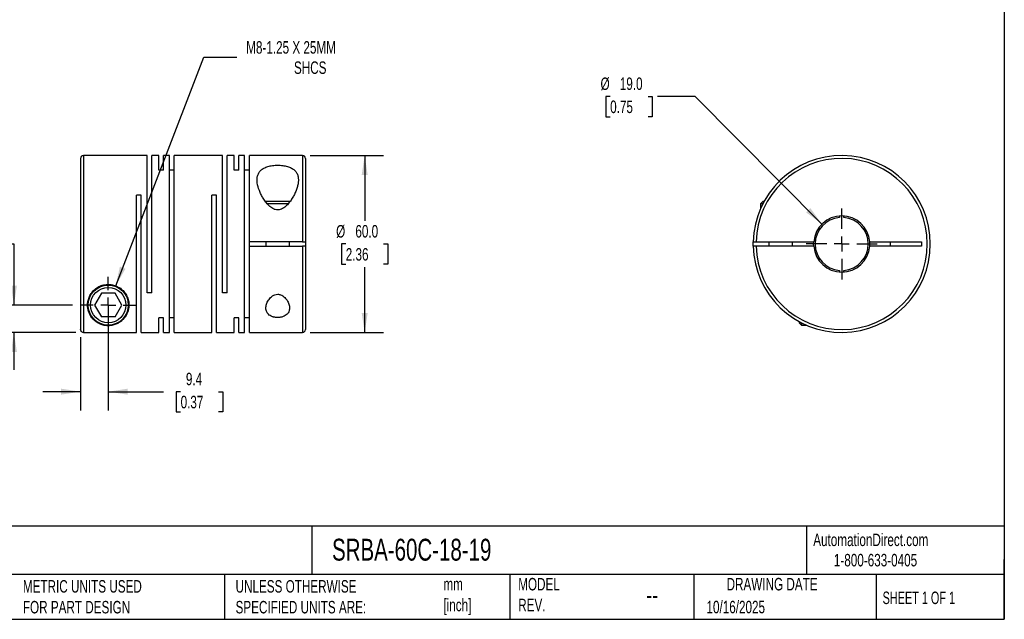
# Model space of a CAD drawing. Header units: millimetres. Extents: x 13 to 546, y 13 to 419.
# Tile 2 of 3: x 213 to 546, y 13 to 216. Entities that reach past the tile are written whole.
import ezdxf

# ---------------------------------------------------------------- set-up
doc = ezdxf.new("R2010")
doc.units = ezdxf.units.MM
doc.header["$LTSCALE"] = 2
doc.linetypes.add('SLD-Center', pattern=[19.05, 15.24, -1.27, 1.27, -1.27])
doc.linetypes.add('SLD-Solid', pattern=[0])
doc.layers.add('CENTER', color=40, linetype='SLD-Center')
doc.layers.add('DIMENSIONS', color=140, linetype='SLD-Solid', lineweight=25)
doc.layers.add('TEXT', color=140, linetype='SLD-Solid', lineweight=25)
doc.styles.add('SLDTEXTSTYLE0', font='TXT', dxfattribs={"width": 0.7})
doc.styles.add('SLDTEXTSTYLE1', font='TXT', dxfattribs={"width": 0.65})
doc.dimstyles.new('SLDDIMSTYLE0', dxfattribs={"dimtxt": 4.316016, "dimasz": 6.604, "dimexe": 0, "dimexo": 0.0625, "dimgap": 1.079004, "dimtad": 0, "dimtih": 1, "dimtoh": 1, "dimdec": 1, "dimrnd": 1e-09, "dimzin": 12, "dimdsep": 46, "dimtxsty": 'SLDTEXTSTYLE0', "dimsah": 1, "dimcen": 0, "dimadec": 0, "dimazin": 3, "dimtfac": 1, "dimtdec": 1, "dimtofl": 0, "dimtmove": 0, "dimatfit": 3, "dimfxl": 0, "dimfrac": 2, "dimtolj": 1, "dimtzin": 12, "dimarcsym": 0})
doc.dimstyles.new('SLDDIMSTYLE1', dxfattribs={"dimtxt": 4.316016, "dimasz": 6.604, "dimexe": 0, "dimexo": 0.0625, "dimgap": 1.079004, "dimtad": 0, "dimtih": 1, "dimtoh": 1, "dimdec": 1, "dimrnd": 1e-09, "dimzin": 4, "dimdsep": 46, "dimtxsty": 'SLDTEXTSTYLE0', "dimsah": 1, "dimcen": 0.09, "dimadec": 0, "dimazin": 1, "dimtfac": 1, "dimtdec": 1, "dimtofl": 0, "dimtmove": 0, "dimatfit": 3, "dimfxl": 0, "dimfrac": 2, "dimtolj": 1, "dimtzin": 12, "dimarcsym": 0})
doc.dimstyles.new('SLDDIMSTYLE2', dxfattribs={"dimtxt": 4.316016, "dimasz": 6.604, "dimexe": 0, "dimexo": 0.0625, "dimgap": 1.079004, "dimtad": 0, "dimtih": 1, "dimtoh": 1, "dimdec": 1, "dimrnd": 1e-09, "dimzin": 12, "dimdsep": 46, "dimtxsty": 'SLDTEXTSTYLE0', "dimsah": 1, "dimcen": 0.09, "dimadec": 0, "dimazin": 3, "dimtfac": 1, "dimtdec": 1, "dimtmove": 0, "dimatfit": 0, "dimfxl": 0, "dimfrac": 2, "dimtolj": 1, "dimtzin": 12, "dimarcsym": 0})
doc.dimstyles.new('SLDDIMSTYLE3', dxfattribs={"dimtxt": 4.316016, "dimasz": 6.604, "dimexe": 0, "dimexo": 0.0625, "dimgap": 1.079004, "dimtad": 0, "dimtih": 1, "dimtoh": 1, "dimdec": 1, "dimrnd": 1e-09, "dimzin": 4, "dimdsep": 46, "dimtxsty": 'SLDTEXTSTYLE0', "dimsah": 1, "dimcen": 0, "dimadec": 0, "dimazin": 1, "dimtfac": 1, "dimtdec": 1, "dimtofl": 0, "dimtmove": 0, "dimatfit": 3, "dimfxl": 0, "dimfrac": 2, "dimtolj": 1, "dimtzin": 12, "dimarcsym": 0})

# ---------------------------------------------------------------- blocks, each defined once
blk = doc.blocks.new('_D')
at = {"layer": 'DIMENSIONS'}
for p, q in [((245.14, 125.72), (275.05, 203.17)), ((275.05, 203.17), (286.16, 203.17))]:
    blk.add_line(p, q, dxfattribs=at)
blk.add_solid([(245.14, 125.72), (248.47, 131.51), (246.57, 132.25)], dxfattribs=at)
at = {"layer": 'DIMENSIONS', "attachment_point": 1, "style": 'SLDTEXTSTYLE0'}
for s, insert, char_height in [('M8-1.25 X 25MM', (289.34, 208.62), 4.2333), ('SHCS', (305.52, 201.76), 4.233)]:
    blk.add_mtext(s, dxfattribs=dict(at, insert=insert, char_height=char_height))
blk = doc.blocks.new('_D_1')
at = {"layer": 'DIMENSIONS'}
for p, q in [((310.96, 169.89), (335.82, 169.89)), ((329.47, 169.89), (329.47, 147.72)), ((323.06, 139.89), (321.61, 139.89)), ((321.61, 139.89), (321.61, 133.03)), ((335.89, 139.89), (337.34, 139.89)), ((337.34, 139.89), (337.34, 133.03)), ((321.61, 133.03), (323.06, 133.03)), ((329.47, 109.89), (329.47, 132.06)), ((337.34, 133.03), (335.89, 133.03)), ((310.96, 109.89), (335.82, 109.89))]:
    blk.add_line(p, q, dxfattribs=at)
for points in [[(329.47, 169.89), (328.46, 163.29), (330.49, 163.29)], [(329.47, 109.89), (330.49, 116.49), (328.46, 116.49)]]:
    blk.add_solid(points, dxfattribs=at)
at = {"layer": 'DIMENSIONS', "char_height": 4.233, "attachment_point": 1, "style": 'SLDTEXTSTYLE0'}
for s, insert in [('%%c', (319.8, 146.31)), ('60.0', (326.32, 146.31)), ('2.36', (323.06, 138.49))]:
    blk.add_mtext(s, dxfattribs=dict(at, insert=insert))
blk = doc.blocks.new('_D_2')
at = {"layer": 'DIMENSIONS'}
for p, q in [((242.62, 116.65), (242.62, 83.49)), ((233.22, 108.36), (233.22, 83.49)), ((233.22, 89.84), (220.52, 89.84)), ((242.62, 89.84), (261.28, 89.84)), ((267.13, 89.84), (265.68, 89.84)), ((265.68, 89.84), (265.68, 82.98)), ((279.95, 89.84), (281.4, 89.84)), ((281.4, 89.84), (281.4, 82.98)), ((265.68, 82.98), (267.13, 82.98)), ((281.4, 82.98), (279.95, 82.98))]:
    blk.add_line(p, q, dxfattribs=at)
for points in [[(233.22, 89.84), (226.61, 90.86), (226.61, 88.83)], [(242.62, 89.84), (249.22, 88.83), (249.22, 90.86)]]:
    blk.add_solid(points, dxfattribs=at)
at = {"layer": 'DIMENSIONS', "char_height": 4.233, "attachment_point": 1, "style": 'SLDTEXTSTYLE0'}
for s, insert in [('9.4', (268.92, 96.27)), ('0.37', (267.13, 88.44))]:
    blk.add_mtext(s, dxfattribs=dict(at, insert=insert))
blk = doc.blocks.new('_D_3')
at = {"layer": 'DIMENSIONS'}
for p, q in [((177.36, 139.89), (175.92, 139.89)), ((175.92, 139.89), (175.92, 133.03)), ((190.19, 139.89), (191.64, 139.89)), ((191.64, 139.89), (191.64, 133.03)), ((197.97, 139.89), (210.67, 139.89)), ((210.67, 139.89), (210.67, 119.19)), ((175.92, 133.03), (177.36, 133.03)), ((191.64, 133.03), (190.19, 133.03)), ((230.54, 119.19), (204.32, 119.19)), ((231.68, 109.9), (204.32, 109.9)), ((210.67, 109.9), (210.67, 97.2))]:
    blk.add_line(p, q, dxfattribs=at)
for points in [[(210.67, 119.19), (211.69, 125.79), (209.66, 125.79)], [(210.67, 109.9), (209.66, 103.3), (211.69, 103.3)]]:
    blk.add_solid(points, dxfattribs=at)
at = {"layer": 'DIMENSIONS', "char_height": 4.233, "attachment_point": 1, "style": 'SLDTEXTSTYLE0'}
for s, insert in [('9.3', (179.16, 146.31)), ('0.37', (177.36, 138.49))]:
    blk.add_mtext(s, dxfattribs=dict(at, insert=insert))
blk = doc.blocks.new('SW_CENTERMARKSYMBOL_0')
at = {"layer": 'CENTER', "color": 0}
for p, q in [((0, 5.08), (0, 9.54)), ((-5.08, 0), (-9.54, 0)), ((0, 0), (-2.54, 0)), ((0, 0), (0, 2.54)), ((0, 0), (0, -2.54)), ((0, 0), (2.54, 0)), ((5.08, 0), (9.54, 0)), ((0, -5.08), (0, -9.54))]:
    blk.add_line(p, q, dxfattribs=at)
blk = doc.blocks.new('_D_4')
at = {"layer": 'DIMENSIONS'}
for p, q in [((412.61, 189.89), (411.16, 189.89)), ((411.16, 189.89), (411.16, 183.03)), ((425.44, 189.89), (426.88, 189.89)), ((426.88, 189.89), (426.88, 183.03)), ((441.39, 189.89), (428.69, 189.89)), ((484.34, 146.63), (441.39, 189.89)), ((411.16, 183.03), (412.61, 183.03)), ((426.88, 183.03), (425.44, 183.03))]:
    blk.add_line(p, q, dxfattribs=at)
blk.add_solid([(484.34, 146.63), (480.41, 152.03), (478.97, 150.6)], dxfattribs=at)
at = {"layer": 'DIMENSIONS', "char_height": 4.233, "attachment_point": 1, "style": 'SLDTEXTSTYLE0'}
for s, insert in [('%%c', (409.35, 196.31)), ('19.0', (415.87, 196.31)), ('0.75', (412.61, 188.49))]:
    blk.add_mtext(s, dxfattribs=dict(at, insert=insert))
blk = doc.blocks.new('SW_CENTERMARKSYMBOL_1')
at = {"layer": 'CENTER', "color": 0}
for p, q in [((0, 5.08), (0, 12.04)), ((-5.08, 0), (-12.04, 0)), ((0, 0), (-2.54, 0)), ((0, 0), (0, 2.54)), ((0, 0), (0, -2.54)), ((0, 0), (2.54, 0)), ((5.08, 0), (12.04, 0)), ((0, -5.08), (0, -12.04))]:
    blk.add_line(p, q, dxfattribs=at)

msp = doc.modelspace()

# ---------------------------------------------------------------- linework, layer by layer
for p, q in [((233.22, 168.89), (233.22, 110.9)), ((255.82, 169.89), (234.22, 169.89)), ((234.22, 169.89), (234.22, 109.9)), ((255.82, 123.39), (255.82, 169.89)), ((259.72, 169.89), (257.42, 169.89)), ((257.42, 123.39), (257.42, 169.89)), ((259.72, 164.95), (259.72, 169.89)), ((263.32, 169.89), (261.32, 169.89)), ((261.32, 164.95), (261.32, 169.89)), ((263.32, 109.89), (263.32, 169.89)), ((281.32, 169.89), (264.92, 169.89)), ((264.92, 109.89), (264.92, 169.89)), ((281.32, 123.39), (281.32, 169.89)), ((285.22, 169.89), (282.92, 169.89)), ((282.92, 123.39), (282.92, 169.89)), ((285.22, 164.95), (285.22, 169.89)), ((288.82, 169.89), (286.82, 169.89)), ((286.82, 164.95), (286.82, 169.89)), ((288.82, 109.89), (288.82, 169.89)), ((308.42, 169.89), (290.42, 169.89)), ((290.42, 140.64), (290.42, 169.89)), ((308.42, 169.89), (308.42, 140.64)), ((309.42, 168.89), (309.42, 140.64)), ((261.32, 164.95), (259.72, 164.95)), ((264.92, 164.95), (263.32, 164.95)), ((286.82, 164.95), (285.22, 164.95)), ((290.42, 164.95), (288.82, 164.95)), ((253.82, 156.39), (252.22, 156.39)), ((252.22, 109.9), (252.22, 156.39)), ((253.82, 109.89), (253.82, 156.39)), ((279.32, 156.39), (277.72, 156.39)), ((277.72, 109.89), (277.72, 156.39)), ((279.32, 109.89), (279.32, 156.39)), ((300.02, 154.29), (295.84, 154.29)), ((300.02, 153.49), (296.48, 153.49)), ((304.21, 154.29), (300.02, 154.29)), ((303.57, 153.49), (300.02, 153.49)), ((464.33, 154.29), (463.53, 153.49)), ((463.53, 153.49), (463.53, 151.88)), ((464.29, 153.49), (463.53, 153.49)), ((464.72, 154.29), (464.33, 154.29)), ((490.28, 149.36), (490.28, 148.86)), ((491.78, 148.86), (491.78, 149.36)), ((308.42, 140.64), (290.42, 140.64)), ((290.42, 139.14), (290.42, 140.64)), ((296.02, 140.64), (296.02, 139.14)), ((304.02, 139.14), (304.02, 140.64)), ((309.42, 140.64), (309.42, 139.14)), ((462.04, 140.64), (481.56, 140.64)), ((466.33, 140.64), (466.33, 139.14)), ((474.33, 139.14), (474.33, 140.64)), ((481.53, 139.89), (481.56, 140.64)), ((500.5, 140.64), (518.03, 140.64)), ((507.53, 139.14), (507.53, 140.64)), ((518.03, 140.64), (518.03, 139.14)), ((290.42, 109.89), (290.42, 139.14)), ((290.42, 139.14), (308.42, 139.14)), ((308.42, 139.14), (308.42, 109.89)), ((309.42, 139.14), (309.42, 110.89)), ((481.56, 139.14), (462.04, 139.14)), ((481.56, 139.14), (481.53, 139.89)), ((518.03, 139.14), (500.5, 139.14)), ((490.28, 130.92), (490.28, 130.42)), ((491.78, 130.42), (491.78, 130.92)), ((257.42, 123.39), (255.82, 123.39)), ((282.92, 123.39), (281.32, 123.39)), ((240.31, 123.19), (238, 119.19)), ((244.93, 123.19), (240.31, 123.19)), ((247.24, 119.19), (244.93, 123.19)), ((238, 119.19), (240.31, 115.19)), ((244.93, 115.19), (247.24, 119.19)), ((244.93, 115.19), (240.31, 115.19)), ((261.32, 114.84), (259.72, 114.84)), ((259.72, 109.89), (259.72, 114.84)), ((261.32, 109.89), (261.32, 114.84)), ((264.92, 114.84), (263.32, 114.84)), ((286.82, 114.84), (285.22, 114.84)), ((285.22, 109.89), (285.22, 114.84)), ((286.82, 109.89), (286.82, 114.84)), ((290.42, 114.84), (288.82, 114.84)), ((476.63, 113.57), (476.63, 113.19)), ((476.63, 113.19), (477.43, 112.39)), ((477.43, 113.15), (477.43, 112.39)), ((477.43, 112.39), (479.04, 112.39)), ((234.22, 109.9), (252.22, 109.9)), ((253.82, 109.89), (259.72, 109.89)), ((261.32, 109.89), (263.32, 109.89)), ((264.92, 109.89), (277.72, 109.89)), ((279.32, 109.89), (285.22, 109.89)), ((286.82, 109.89), (288.82, 109.89)), ((290.42, 109.89), (308.42, 109.89))]:
    msp.add_line(p, q)
at = {"flags": 128}
msp.add_lwpolyline([(461.04, 139.14), (461.03, 139.89), (461.04, 140.64)], dxfattribs=at)
for radius in [6.8, 6]:
    msp.add_circle((242.62, 119.19), radius)
for centre, radius, start, end in [((234.22, 168.89), 1, 90, 180), ((308.42, 168.89), 1, 0, 90), ((491.03, 139.89), 30, 181.4325, 178.5675), ((491.03, 139.89), 29, 181.482, 178.518), ((491.03, 139.89), 9.5, 4.5281, 175.4719), ((491.03, 139.89), 9, 94.7802, 265.2198), ((491.03, 139.89), 9, 274.7802, 85.2198), ((491.03, 139.89), 9.5, 355.4719, 4.5281), ((491.03, 139.89), 9.5, 184.5281, 355.4719), ((308.42, 110.89), 1, 270, 0)]:
    msp.add_arc(centre, radius, start, end)
for points, knots in [([(300.02, 151.41), (300.31, 151.41), (300.6, 151.46), (301.16, 151.62), (301.42, 151.74), (302.17, 152.15), (302.61, 152.51), (303.4, 153.29), (303.74, 153.69), (304.38, 154.53), (304.67, 154.96), (305.2, 155.82), (305.44, 156.26), (305.88, 157.15), (306.08, 157.59), (306.41, 158.46), (306.56, 158.89), (306.8, 159.75), (306.89, 160.17), (307, 161.01), (307.03, 161.41), (307, 162.19), (306.95, 162.57), (306.81, 163.12), (306.75, 163.3), (306.61, 163.65), (306.52, 163.81), (306.33, 164.14), (306.22, 164.29), (305.98, 164.6), (305.84, 164.74), (305.54, 165.02), (305.38, 165.15), (305.03, 165.39), (304.84, 165.51), (304.23, 165.83), (303.78, 166), (303.04, 166.22), (302.77, 166.29), (302.24, 166.39), (301.97, 166.44), (301.42, 166.51), (301.13, 166.54), (300.55, 166.57), (299.98, 166.59), (299.4, 166.57), (298.83, 166.53), (298.54, 166.5), (297.71, 166.39), (297.19, 166.28), (296.2, 165.98), (295.75, 165.8), (295.16, 165.48), (294.97, 165.37), (294.62, 165.12), (294.46, 164.99), (294.02, 164.58), (293.78, 164.28), (293.5, 163.78), (293.42, 163.62), (293.28, 163.27), (293.22, 163.09), (293.08, 162.55), (293.03, 162.17), (293.01, 161.37), (293.04, 160.97), (293.22, 159.73), (293.46, 158.88), (293.97, 157.57), (294.17, 157.13), (294.6, 156.25), (294.85, 155.81), (295.38, 154.95), (295.67, 154.52), (296.31, 153.67), (296.66, 153.26), (297.25, 152.69), (297.46, 152.51), (297.9, 152.17), (298.13, 152.01), (298.5, 151.8), (298.63, 151.74), (298.89, 151.63), (299.03, 151.58), (299.44, 151.45), (299.73, 151.41), (300.02, 151.41)], [0, 0, 0, 0, 0.015625, 0.015625, 0.03125, 0.03125, 0.0625, 0.0625, 0.09375, 0.09375, 0.125, 0.125, 0.15625, 0.15625, 0.1875, 0.1875, 0.21875, 0.21875, 0.25, 0.25, 0.28125, 0.28125, 0.3125, 0.3125, 0.328125, 0.328125, 0.34375, 0.34375, 0.359375, 0.359375, 0.375, 0.375, 0.390625, 0.390625, 0.40625, 0.40625, 0.4375, 0.4375, 0.453125, 0.453125, 0.46875, 0.46875, 0.484375, 0.484375, 0.5, 0.515625, 0.515625, 0.53125, 0.53125, 0.5625, 0.5625, 0.59375, 0.59375, 0.609375, 0.609375, 0.625, 0.625, 0.65625, 0.65625, 0.671875, 0.671875, 0.6875, 0.6875, 0.71875, 0.71875, 0.75, 0.75, 0.8125, 0.8125, 0.84375, 0.84375, 0.875, 0.875, 0.90625, 0.90625, 0.9375, 0.9375, 0.953125, 0.953125, 0.96875, 0.96875, 0.976563, 0.976563, 0.984375, 0.984375, 1, 1, 1, 1]), ([(308.42, 140.64), (308.55, 140.64), (308.68, 140.64), (308.92, 140.64), (309.03, 140.64), (309.31, 140.64), (309.42, 140.64), (309.42, 140.64)], [0, 0, 0, 0, 0.25, 0.25, 0.5, 0.5, 1, 1, 1, 1]), ([(461.04, 140.64), (461.04, 140.64), (461.07, 140.64), (461.17, 140.64), (461.24, 140.64), (461.52, 140.64), (461.78, 140.64), (462.04, 140.64)], [0, 0, 0, 0, 0.25, 0.25, 0.5, 0.5, 1, 1, 1, 1]), ([(309.42, 139.14), (309.42, 139.14), (309.39, 139.14), (309.29, 139.14), (309.22, 139.14), (308.94, 139.14), (308.68, 139.14), (308.42, 139.14)], [0, 0, 0, 0, 0.25, 0.25, 0.5, 0.5, 1, 1, 1, 1]), ([(462.04, 139.14), (461.91, 139.14), (461.78, 139.14), (461.54, 139.14), (461.43, 139.14), (461.15, 139.14), (461.04, 139.14), (461.04, 139.14)], [0, 0, 0, 0, 0.25, 0.25, 0.5, 0.5, 1, 1, 1, 1]), ([(235.62, 119.19), (235.62, 118.98), (235.63, 118.77), (235.66, 118.37), (235.69, 118.17), (235.79, 117.58), (235.9, 117.2), (236.28, 116.12), (236.64, 115.47), (237.32, 114.6), (237.57, 114.32), (238.13, 113.8), (238.43, 113.56), (239.1, 113.13), (239.46, 112.93), (240.08, 112.66), (240.3, 112.58), (240.76, 112.44), (241, 112.37), (241.53, 112.27), (241.8, 112.23), (242.38, 112.19), (242.66, 112.18), (243.1, 112.21), (243.24, 112.22), (243.52, 112.25), (243.66, 112.27), (244.06, 112.34), (244.31, 112.39), (244.79, 112.53), (245.01, 112.61), (245.43, 112.78), (245.63, 112.87), (246.19, 113.16), (246.53, 113.37), (247.14, 113.83), (247.42, 114.08), (247.93, 114.62), (248.17, 114.91), (248.8, 115.82), (249.12, 116.49), (249.39, 117.41), (249.44, 117.6), (249.52, 117.98), (249.55, 118.18), (249.62, 118.78), (249.63, 119.19), (249.58, 120.04), (249.52, 120.47), (249.29, 121.35), (249.14, 121.79), (248.72, 122.66), (248.46, 123.09), (247.98, 123.69), (247.81, 123.89), (247.44, 124.27), (247.25, 124.45), (246.62, 124.96), (246.15, 125.26), (245.13, 125.75), (244.59, 125.93), (243.75, 126.1), (243.46, 126.15), (242.88, 126.19), (242.6, 126.2), (242.02, 126.17), (241.74, 126.14), (241.16, 126.04), (240.89, 125.98), (240.34, 125.82), (240.08, 125.72), (239.56, 125.49), (239.31, 125.37), (238.59, 124.94), (238.16, 124.62), (237.59, 124.07), (237.41, 123.87), (237.08, 123.48), (236.93, 123.27), (236.51, 122.65), (236.29, 122.21), (235.94, 121.33), (235.82, 120.9), (235.66, 120.04), (235.62, 119.61), (235.62, 119.19)], [0, 0, 0, 0, 0.015625, 0.015625, 0.03125, 0.03125, 0.0625, 0.0625, 0.125, 0.125, 0.15625, 0.15625, 0.1875, 0.1875, 0.21875, 0.21875, 0.234375, 0.234375, 0.25, 0.25, 0.265625, 0.265625, 0.28125, 0.28125, 0.289063, 0.289063, 0.296875, 0.296875, 0.3125, 0.3125, 0.328125, 0.328125, 0.34375, 0.34375, 0.375, 0.375, 0.40625, 0.40625, 0.4375, 0.4375, 0.5, 0.5, 0.515625, 0.515625, 0.53125, 0.53125, 0.5625, 0.5625, 0.59375, 0.59375, 0.625, 0.625, 0.65625, 0.65625, 0.671875, 0.671875, 0.6875, 0.6875, 0.71875, 0.71875, 0.75, 0.75, 0.765625, 0.765625, 0.78125, 0.78125, 0.796875, 0.796875, 0.8125, 0.8125, 0.828125, 0.828125, 0.84375, 0.84375, 0.875, 0.875, 0.890625, 0.890625, 0.90625, 0.90625, 0.9375, 0.9375, 0.96875, 0.96875, 1, 1, 1, 1]), ([(300.02, 122.86), (299.7, 122.86), (299.38, 122.81), (298.79, 122.6), (298.52, 122.46), (298.03, 122.13), (297.81, 121.94), (297.41, 121.55), (297.23, 121.34), (296.92, 120.91), (296.78, 120.69), (296.53, 120.24), (296.43, 120.02), (296.17, 119.34), (296.06, 118.88), (296.01, 118.22), (296.02, 118.01), (296.06, 117.58), (296.11, 117.37), (296.25, 116.96), (296.34, 116.77), (296.57, 116.4), (296.71, 116.22), (297.05, 115.89), (297.25, 115.74), (297.7, 115.47), (297.94, 115.36), (298.35, 115.21), (298.49, 115.17), (298.79, 115.1), (298.93, 115.07), (299.24, 115.02), (299.4, 115), (299.71, 114.97), (300.03, 114.96), (300.35, 114.98), (300.66, 115), (300.82, 115.02), (301.28, 115.1), (301.56, 115.17), (302.11, 115.36), (302.36, 115.48), (302.8, 115.75), (303, 115.9), (303.33, 116.23), (303.47, 116.4), (303.7, 116.78), (303.8, 116.97), (303.93, 117.38), (303.97, 117.58), (304.02, 118.01), (304.02, 118.23), (303.98, 118.89), (303.87, 119.34), (303.52, 120.25), (303.28, 120.7), (302.8, 121.34), (302.62, 121.55), (302.23, 121.95), (302.01, 122.13), (301.52, 122.46), (301.25, 122.6), (300.8, 122.76), (300.65, 122.8), (300.34, 122.85), (300.18, 122.86), (300.02, 122.86)], [0, 0, 0, 0, 0.03125, 0.03125, 0.0625, 0.0625, 0.09375, 0.09375, 0.125, 0.125, 0.15625, 0.15625, 0.1875, 0.1875, 0.25, 0.25, 0.28125, 0.28125, 0.3125, 0.3125, 0.34375, 0.34375, 0.375, 0.375, 0.40625, 0.40625, 0.4375, 0.4375, 0.453125, 0.453125, 0.46875, 0.46875, 0.484375, 0.484375, 0.5, 0.515625, 0.515625, 0.53125, 0.53125, 0.5625, 0.5625, 0.59375, 0.59375, 0.625, 0.625, 0.65625, 0.65625, 0.6875, 0.6875, 0.71875, 0.71875, 0.75, 0.75, 0.8125, 0.8125, 0.875, 0.875, 0.90625, 0.90625, 0.9375, 0.9375, 0.96875, 0.96875, 0.984375, 0.984375, 1, 1, 1, 1]), ([(234.22, 109.9), (234.09, 109.9), (233.96, 109.93), (233.71, 110.03), (233.6, 110.1), (233.33, 110.38), (233.22, 110.64), (233.22, 110.9)], [0, 0, 0, 0, 0.25, 0.25, 0.5, 0.5, 1, 1, 1, 1])]:
    msp.add_open_spline(points, degree=3, knots=knots)
at = {"layer": 'TEXT'}
for p, q in [((546.1, 419.1), (546.1, 12.7)), ((546.1, 44.25), (12.7, 44.25)), ((311.52, 44.25), (311.52, 27.94)), ((479.15, 44.25), (479.15, 27.94)), ((546.1, 12.7), (546.1, 33.02)), ((546.1, 27.94), (12.7, 27.94)), ((282, 27.94), (282, 12.7)), ((378.6, 27.94), (378.6, 12.7)), ((440.93, 27.94), (440.93, 12.7)), ((502.7, 27.94), (502.7, 12.7)), ((12.7, 12.7), (546.1, 12.7))]:
    msp.add_line(p, q, dxfattribs=at)

# ---------------------------------------------------------------- block references
at = {"layer": 'CENTER'}
for name, p in [('SW_CENTERMARKSYMBOL_1', (491.03, 139.89)), ('SW_CENTERMARKSYMBOL_0', (242.62, 119.19))]:
    msp.add_blockref(name, p, dxfattribs=at)

# ---------------------------------------------------------------- texts
at = {"layer": 'TEXT'}
for s, insert, char_height, attachment_point, style in [('SRBA-60C-18-19', (318.42, 40), 7.4083, 1, 'SLDTEXTSTYLE0'), ('AutomationDirect.com', (481.39, 41.75), 4.2333, 1, 'SLDTEXTSTYLE0'), ('1-800-633-0405', (488.38, 34.87), 4.2333, 1, 'SLDTEXTSTYLE0'), ('MODEL ^JREV.', (381.47, 26.73), 4.2333, 1, 'SLDTEXTSTYLE0'), ('DRAWING DATE', (467.45, 26.73), 4.2333, 2, 'SLDTEXTSTYLE0'), ('METRIC UNITS USED ^JFOR PART DESIGN', (213.71, 25.99), 4.2333, 1, 'SLDTEXTSTYLE0'), ('UNLESS OTHERWISE ^JSPECIFIED UNITS ARE:', (285.74, 25.99), 4.2333, 1, 'SLDTEXTSTYLE0'), ('mm^J[inch]', (356.13, 26.72), 4.233, 1, 'SLDTEXTSTYLE0'), ('--', (424.86, 24.15), 6.35, 1, 'SLDTEXTSTYLE0'), ('SHEET 1 OF 1', (504.88, 22.1), 4.2333, 1, 'SLDTEXTSTYLE1'), ('10/16/2025', (445.23, 18.98), 4.233, 1, 'SLDTEXTSTYLE0')]:
    msp.add_mtext(s, dxfattribs=dict(at, insert=insert, char_height=char_height, attachment_point=attachment_point, style=style))

# ---------------------------------------------------------------- dimensions: what is measured, and where the dimension line sits
at = {"layer": 'DIMENSIONS'}
dim = msp.add_diameter_dim_2p(p1=(240.1, 112.66), p2=(245.14, 125.72), text='M8-1.25 X 25MM\\PSHCS', dimstyle='SLDDIMSTYLE0', override={"dimpost": '<>'}, dxfattribs=at)
dim.commit()
dim.dimension.update_dxf_attribs({"geometry": '_D', "text_midpoint": (313.47, 203.17), "dimtype": 163})
dim = msp.add_diameter_dim_2p(p1=(497.73, 133.15), p2=(484.34, 146.63), dimstyle='SLDDIMSTYLE3', dxfattribs=at)
dim.commit()
dim.dimension.update_dxf_attribs({"geometry": '_D_4', "text_midpoint": (419.02, 189.89), "dimtype": 163})
dim = msp.add_linear_dim(base=(329.47, 109.89), p1=(308.42, 169.89), p2=(308.42, 109.89), angle=90, text='%%c<>', dimstyle='SLDDIMSTYLE1', dxfattribs=at)
dim.commit()
dim.dimension.update_dxf_attribs({"geometry": '_D_1', "text_midpoint": (329.47, 139.89), "dimtype": 160})
dim = msp.add_linear_dim(base=(210.67, 119.19), p1=(234.22, 109.9), p2=(233.08, 119.19), angle=90, dimstyle='SLDDIMSTYLE2', dxfattribs=at)
dim.commit()
dim.dimension.update_dxf_attribs({"geometry": '_D_3', "text_midpoint": (210.67, 139.89), "dimtype": 160})
dim = msp.add_linear_dim(base=(233.22, 89.84), p1=(242.62, 119.19), p2=(233.22, 110.9), dimstyle='SLDDIMSTYLE2', dxfattribs=at)
dim.commit()
dim.dimension.update_dxf_attribs({"geometry": '_D_2', "text_midpoint": (273.54, 89.84), "dimtype": 160})

doc.saveas('drawing.dxf')
